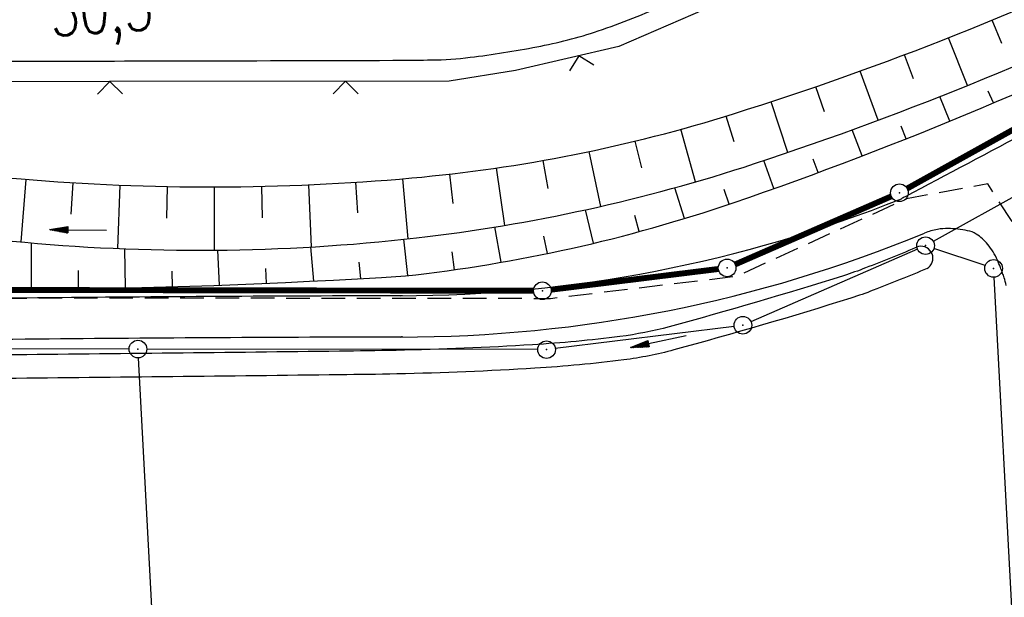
# Model space of a CAD drawing. Extents: x 0 to 1135, y 0 to 420.
# Tile 25 of 77: x 560 to 644, y 106 to 155. Entities that reach past the tile are written whole.
import ezdxf

# ---------------------------------------------------------------- set-up
doc = ezdxf.new("R2010")
doc.units = 0
doc.header["$LTSCALE"] = 2
doc.header["$MEASUREMENT"] = 0
doc.linetypes.add('AUSGEZOGEN', pattern=[0])
doc.linetypes.add('GESTRICH-X2', pattern=[1.5, 1, -0.5])
doc.layers.get('0').update_dxf_attribs({"color": 8, "linetype": 'AUSGEZOGEN'})
for name, color, linetype in [('Bahnachse', 7, 'CONTINUOUS'), ('BOESCHG', 8, 'AUSGEZOGEN'), ('FBRTOP', 8, 'AUSGEZOGEN'), ('GRABEN', 8, 'AUSGEZOGEN'), ('GRENZL', 8, 'AUSGEZOGEN'), ('GRENZL-BAB', 7, 'AUSGEZOGEN'), ('GRENZP', 8, 'AUSGEZOGEN'), ('GRENZP-BAB', 7, 'AUSGEZOGEN'), ('MULDE', 8, 'AUSGEZOGEN'), ('PFEILTOP', 8, 'AUSGEZOGEN'), ('SCHLITZRINNE', 200, 'AUSGEZOGEN'), ('STRASSE', 8, 'AUSGEZOGEN'), ('STROMLTG', 8, 'AUSGEZOGEN'), ('ZAUN', 8, 'AUSGEZOGEN')]:
    doc.layers.add(name, color=color, linetype=linetype)
doc.styles.add('ROMANS', font='romans.shx', dxfattribs={"width": 0.8})

# ---------------------------------------------------------------- blocks, each defined once
blk = doc.blocks.new('GST')
at = {"color": 0}
blk.add_circle((0, 0), 0.75, dxfattribs=at)
blk.add_point((0, 0), dxfattribs=at)
blk = doc.blocks.new('PFEIL2')
at = {"color": 0}
for p, q in [((0.88, 0.002), (-2.401, -0.012)), ((0.881, -0.271), (0.879, 0.276)), ((0.879, 0.276), (2.429, 0.009)), ((0.911, 0.27), (0.879, 0.265)), ((0.965, 0.261), (0.879, 0.246)), ((1.019, 0.252), (0.879, 0.228)), ((1.073, 0.242), (0.879, 0.209)), ((1.127, 0.233), (0.879, 0.191)), ((1.181, 0.224), (0.879, 0.172)), ((1.235, 0.214), (0.879, 0.154)), ((1.289, 0.205), (0.879, 0.135)), ((1.343, 0.196), (0.879, 0.117)), ((1.397, 0.187), (0.879, 0.098)), ((1.451, 0.177), (0.879, 0.08)), ((1.505, 0.168), (0.879, 0.061)), ((1.559, 0.159), (0.88, 0.043)), ((1.613, 0.149), (0.88, 0.024)), ((1.668, 0.14), (0.88, 0.006)), ((1.722, 0.131), (0.88, -0.013)), ((1.776, 0.121), (0.88, -0.031)), ((1.83, 0.112), (0.88, -0.05)), ((1.884, 0.103), (0.88, -0.068)), ((1.938, 0.094), (0.88, -0.087)), ((1.992, 0.084), (0.88, -0.105)), ((2.046, 0.075), (0.88, -0.124)), ((2.1, 0.066), (0.88, -0.142)), ((2.154, 0.056), (0.88, -0.161)), ((2.208, 0.047), (0.88, -0.179)), ((2.262, 0.038), (0.881, -0.198)), ((2.316, 0.029), (0.881, -0.216)), ((2.37, 0.019), (0.881, -0.235)), ((2.424, 0.01), (0.881, -0.253)), ((2.429, 0.009), (0.881, -0.271))]:
    blk.add_line(p, q, dxfattribs=at)
blk = doc.blocks.new('ZL')
at = {"color": 0}
for p, q in [((-1.066, 1.055), (0, 0)), ((0, 0), (1.055, 1.066))]:
    blk.add_line(p, q, dxfattribs=at)

msp = doc.modelspace()

# ---------------------------------------------------------------- linework, layer by layer
at = {"layer": 'BOESCHG'}
for p, q in [((643.448, 152.861), (642.623, 154.862)), ((640.517, 149.307), (638.914, 153.366)), ((635.961, 149.866), (635.183, 151.924)), ((632.939, 146.36), (631.431, 150.539)), ((628.388, 147.088), (627.658, 149.209)), ((642.725, 147.83), (642.294, 148.843)), ((625.278, 143.627), (623.866, 147.935)), ((639.036, 146.285), (638.177, 148.371)), ((620.731, 144.529), (620.056, 146.718)), ((617.445, 141.13), (616.216, 145.598)), ((631.602, 143.33), (630.749, 145.554)), ((635.328, 144.784), (634.9, 145.861)), ((612.896, 142.316), (612.344, 144.597)), ((609.421, 139.054), (608.442, 143.715)), ((604.939, 140.572), (604.516, 142.954)), ((624.097, 140.561), (623.25, 142.944)), ((627.858, 141.922), (627.433, 143.073)), ((601.28, 137.442), (600.567, 142.314)), ((560.222, 136.038), (560.659, 141.345)), ((593.058, 136.301), (592.621, 141.4)), ((596.888, 139.304), (596.601, 141.796)), ((564.485, 138.382), (564.648, 141.058)), ((568.427, 135.478), (568.643, 140.856)), ((572.59, 138.046), (572.641, 140.737)), ((576.65, 135.335), (576.641, 140.702)), ((580.701, 138.085), (580.641, 140.751)), ((584.869, 135.61), (584.638, 140.883)), ((588.801, 138.502), (588.632, 141.1)), ((616.512, 138.019), (615.712, 140.64)), ((620.319, 139.246), (619.897, 140.49)), ((608.793, 135.921), (608.114, 138.762)), ((612.669, 136.91), (612.296, 138.28)), ((600.959, 134.305), (600.437, 137.303)), ((593.04, 133.177), (592.698, 136.262)), ((604.888, 135.053), (604.587, 136.516)), ((561.099, 132.001), (561.106, 135.958)), ((569.089, 132.129), (569.028, 135.453)), ((585.053, 132.712), (584.823, 135.607)), ((577.071, 132.366), (576.925, 135.337)), ((597.008, 133.68), (596.791, 135.205)), ((581.062, 132.525), (580.981, 133.779)), ((589.046, 132.927), (588.913, 134.327)), ((565.096, 132.051), (565.087, 133.625)), ((573.08, 132.233), (573.036, 133.545))]:
    msp.add_line(p, q, dxfattribs=at)
at = {"layer": 'BOESCHG', "flags": 128}
msp.add_lwpolyline([(434.018, 144.035, -0.004025), (465.922, 144.934, -0.007508), (483.032, 145.021, -0.018622), (560.229, 141.38, 0.043495), (593.369, 141.464, 0.05374), (620.681, 146.912, 0.037269), (657.937, 161.738, 0.00128), (666.302, 165.839, -0.00342), (669.438, 167.36, -0.003088), (681.387, 172.964, 0.002843), (694.371, 179.045, 0.016215), (699.336, 181.606, -0.010352), (707.064, 185.707, -0.053654), (709.348, 186.566, -0.021443), (715.305, 187.835)], format="xyb", dxfattribs=at)
at = {"layer": 'BOESCHG'}
msp.add_lwpolyline([(592.845, 133.156, 0.055244), (620.639, 139.356, 0.034851), (662.148, 156.883, 0.016478), (684.94, 169.398, -0.029905), (697.687, 175.958, -0.004321), (705.493, 179.322, -0.014058)], format="xyb", dxfattribs=at)
msp.add_arc((555.797, 714.613), 582.636, 267.237129, 273.645744, dxfattribs=at)
at = {"layer": 'FBRTOP'}
for points in [[(661.143, 179.109, 0.000001), (685.944, 183.769, 0.000098)], [(468.275, 151.288, 0.000286), (499.488, 151.305, 0.000004), (556.365, 151.37, 0.000067), (559.594, 151.374, 0.000224), (573.286, 151.4, 0.000166), (591.781, 151.449, 0.001642), (592.387, 151.452, 0.000374), (595.05, 151.48, 0.028071), (598.335, 151.701, 0.01613), (603.993, 152.588, 0.033306), (609.189, 153.939, 0.028426), (615.034, 156.259, 0.017099), (619.593, 158.568, 0.023851), (622.715, 160.486, 0.015573), (626.827, 163.481, 0.026138), (629.121, 165.464, 0.011791), (630.765, 167.12, -0.01166), (632.427, 168.795, -0.009634), (633.993, 170.243, -0.008776), (635.77, 171.769, -0.047448), (638.515, 173.637, -0.043313), (641.841, 175.106, -0.010638), (644.357, 175.906, -0.025121)], [(700.607, 186.532, -0.000002), (715, 189.244, -0.000023)], [(323.991, 279.883, -0.000006), (352.817, 279.883, -0.000191)]]:
    msp.add_lwpolyline(points, format="xyb", dxfattribs=at)
at = {"layer": 'GRABEN'}
msp.add_lwpolyline([(429.819, 137.671, -0.006036), (464.511, 139.518, -0.010778), (483.963, 139.898, -0.024063), (559.471, 136.11, 0.053134), (593.785, 136.383, 0.0511), (622.447, 142.678, 0.036001), (660.918, 158.505, 0.01022), (683.724, 170.457, -0.017825), (696.905, 177.111, -0.004228), (706.726, 181.537, -0.017606), (709.13, 182.496, -0.027423), (714.687, 184.152, -0.012657), (726.969, 186.764, -0.004969), (749.978, 190.816, -0.007133), (766.07, 193.249, -0.001007)], format="xyb", dxfattribs=at)
at = {"layer": 'GRENZL'}
for p, q in [((651.05, 143.535), (637.628, 136.083)), ((636.285, 135.419), (622.159, 129.262)), ((642.034, 134.027), (637.684, 135.481)), ((649.692, 5), (642.786, 133.04)), ((620.727, 128.869), (605.557, 126.987)), ((569.396, 126.948), (526.37, 127.006)), ((576.723, 5), (570.186, 126.198)), ((604.062, 126.895), (570.896, 126.946))]:
    msp.add_line(p, q, dxfattribs=at)
at = {"layer": 'GRENZL-BAB', "const_width": 0.5, "flags": 128}
for points in [[(635.413, 140.57), (705.581, 179.557)], [(620.825, 134.132), (634.07, 139.906)], [(605.201, 131.983), (619.393, 133.74)], [(474.178, 132.082), (603.707, 131.892)]]:
    msp.add_lwpolyline(points, dxfattribs=at)
at = {"layer": 'MULDE', "flags": 128}
for points in [[(636.384, 135.646, -0.006743), (631.883, 133.828, -0.016536), (630.015, 133.173, -0.009634), (615.223, 128.839, -0.034869), (611.041, 128.009, -0.016135), (603.613, 127.308, -0.010394), (592.043, 126.834, -0.002134), (587.234, 126.757, -0.000363), (558.934, 126.448, -0.005617), (550.78, 126.456, -0.002612), (533.25, 126.763)], [(637.108, 133.781, -0.006741), (632.538, 131.935, -0.016533), (630.641, 131.27, -0.009637), (615.615, 126.868, -0.034895), (611.368, 126.025, -0.016109), (603.825, 125.314, -0.010413), (592.116, 124.834, -0.002115), (587.254, 124.757, -0.000363), (558.933, 124.448, -0.005617), (550.775, 124.456, -0.00261), (533.225, 124.763)]]:
    msp.add_lwpolyline(points, format="xyb", dxfattribs=at)
at = {"layer": 'MULDE'}
msp.add_arc((636.582, 134.65), 1.015, 301.20571, 101.23817, dxfattribs=at)
at = {"layer": 'SCHLITZRINNE'}
msp.add_lwpolyline([(517.477, 212.591), (519.745, 212.631, -0.000009), (532.245, 212.631, 0.000009), (544.745, 212.63, 0.000011), (557.245, 212.631, -0.000003), (569.745, 212.631, -0.000017), (582.245, 212.631, 0.000005), (594.745, 212.63, 0.000053), (595.149, 212.63, 0.000005), (599.256, 212.631, 0.001234), (606.7, 212.651, 0.000703), (619.764, 212.737, 0.002173), (629.957, 212.863, 0.001495), (644.777, 213.154, 0.001644), (657.03, 213.472, 0.001579), (669.784, 213.885, 0.001584), (682.262, 214.368, 0.001578), (694.782, 214.932, 0.00157), (707.278, 215.574, 0.001571), (719.763, 216.294, 0.001576), (732.249, 217.093, 0.001577), (744.725, 217.97, 0.001582), (757.203, 218.927, 0.001583)], format="xyb", dxfattribs=at)
at = {"layer": 'STRASSE'}
for points in [[(725.961, 184.652, 0.023155), (715.976, 182.355, 0.040768), (710.511, 180.335, 0.002016), (699.969, 175.379, 0.012076), (698.234, 174.502, 0.002591), (680.413, 164.837, 0.002639), (663.014, 155.163, 0.001126), (654.238, 150.196, -0.001679), (648.353, 146.874, -0.004981), (645.902, 145.534, -0.001153), (635.24, 139.87, -0.000552), (634.918, 139.7, -0.030953)], [(592.593, 131.469, 0.000012), (592.427, 131.468, 0.001819), (561.616, 131.285, -0.001649), (527.625, 131.072, -0.032918), (510.916, 132.123, 0.020197), (483.752, 134.527, 0.037691)], [(592.602, 127.969, 0.000013), (592.435, 127.968, 0.001819), (561.65, 127.786, -0.001649), (527.635, 127.572, -0.032918), (510.467, 128.652, 0.020197), (483.585, 131.031, 0.037691), (442.067, 129.89, 0.054401), (414.274, 123.922, 0.021909), (393.239, 115.908, -0.04178), (371.043, 108.132, -0.020208)]]:
    msp.add_lwpolyline(points, format="xyb", dxfattribs=at)
at = {"layer": 'STRASSE', "flags": 128}
msp.add_lwpolyline([(643.812, 132.348, 0.01267), (643.641, 133.001, 0.019883), (643.506, 133.409, 0.006166), (643.325, 133.872, 0.004583), (643.067, 134.49, 0.070142), (642.256, 135.832, 0.083168), (641.261, 136.707, 0.090741), (640.541, 136.99, 0.041778), (638.882, 137.173, 0.054926), (637.977, 137.097, 0.044017), (636.889, 136.783)], format="xyb", dxfattribs=at)
at = {"layer": 'STRASSE'}
for centre, radius, start, end in [((592.249, 246.161), 114.693, 270.08871, 291.84032), ((592.392, 244.687), 116.719, 270.01985, 292.40985)]:
    msp.add_arc(centre, radius, start, end, dxfattribs=at)
at = {"layer": 'STROMLTG', "linetype": 'GESTRICH-X2', "flags": 128}
msp.add_lwpolyline([(698.641, 72.342), (656.113, 74.497), (649.727, 76.773), (648.263, 81.011), (645.428, 136.04), (642.249, 140.968), (635.354, 139.689), (620.888, 133.097), (605.135, 131.219), (564.596, 131.273), (514.142, 130.885), (473.882, 131), (437.112, 123.678), (417.542, 119.522), (386.206, 112.772), (384.765, 118.777), (379.652, 118.548), (378.529, 119.36)], dxfattribs=at)
at = {"layer": 'ZAUN'}
msp.add_lwpolyline([(652.225, 175.727), (646.192, 174.562), (640.763, 172.801), (635.847, 169.701), (631.701, 165.583), (627.057, 161.488), (619.322, 156.249), (610.941, 152.612), (602.169, 150.591), (596.543, 149.677), (481.2, 149.576), (442.171, 149.542), (436.748, 149.982), (409.478, 149.849), (404.306, 149.862), (396.481, 149.907), (395.907, 148.258)], dxfattribs=at)

# ---------------------------------------------------------------- block references
at = {"layer": 'GRENZP'}
for p in [(636.972, 135.719), (642.746, 133.789), (621.472, 128.962), (570.146, 126.947), (604.812, 126.894)]:
    msp.add_blockref('GST', p, dxfattribs=at)
at = {"layer": 'GRENZP-BAB'}
for p in [(634.758, 140.206), (620.137, 133.832), (604.457, 131.891)]:
    msp.add_blockref('GST', p, dxfattribs=at)
at = {"layer": 'PFEILTOP'}
for p, rotation in [((565.067, 137.056), 179.0724816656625), ((614.314, 127.593), 191.9883910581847)]:
    msp.add_blockref('PFEIL2', p, dxfattribs=dict(at, rotation=rotation))
at = {"layer": 'ZAUN'}
for p, rotation in [((607.549, 151.831), 192.9741916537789), ((567.764, 149.652), 180.0498224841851), ((587.764, 149.669), 180.0498224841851)]:
    msp.add_blockref('ZL', p, dxfattribs=dict(at, rotation=rotation))

# ---------------------------------------------------------------- texts
at = {"layer": 'Bahnachse', "linetype": 'Continuous', "style": 'ROMANS', "oblique": 360, "width": 0.8334}
msp.add_text('30,3', height=3.5, rotation=3.84003, dxfattribs=at).set_placement((562.814, 153.496))

doc.saveas('drawing.dxf')
